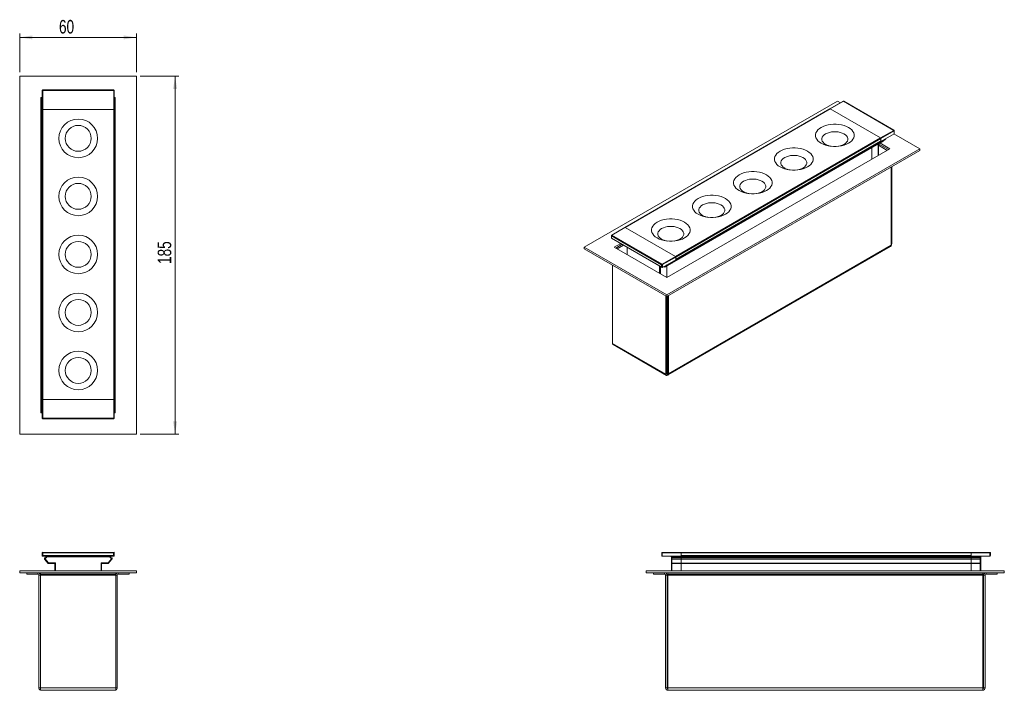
# Model space of a CAD drawing. Header units: millimetres. Extents: x 81 to 335, y 43 to 216.
import ezdxf

# ---------------------------------------------------------------- set-up
doc = ezdxf.new("R2010")
doc.units = ezdxf.units.MM
doc.styles.add('SLDTEXTSTYLE0', font='TXT', dxfattribs={"width": 0.75})
doc.dimstyles.new('SLDDIMSTYLE0', dxfattribs={"dimtxt": 3.5, "dimasz": 3.302, "dimexe": 0, "dimexo": 0.0625, "dimgap": 0.875, "dimtad": 1, "dimdec": 0, "dimlfac": 2, "dimrnd": 1e-09, "dimzin": 12, "dimdsep": 46, "dimtxsty": 'SLDTEXTSTYLE0', "dimsah": 1, "dimcen": 0.09, "dimadec": 0, "dimazin": 3, "dimtfac": 1, "dimtdec": 0, "dimtofl": 0, "dimtmove": 0, "dimatfit": 3, "dimfxl": 1, "dimfrac": 2, "dimtolj": 1, "dimtzin": 12, "dimarcsym": 0})

# ---------------------------------------------------------------- blocks, each defined once
blk = doc.blocks.new('_D')
at = {"color": 7, "linetype": 'Continuous', "lineweight": 0}
for p, q in [((111.79, 201.81), (121.79, 201.81)), ((120.79, 201.81), (120.79, 109.21)), ((111.79, 109.21), (121.79, 109.21))]:
    blk.add_line(p, q, dxfattribs=at)
for points in [[(120.79, 201.81), (120.28, 198.51), (121.3, 198.51)], [(120.79, 109.21), (121.3, 112.51), (120.28, 112.51)]]:
    blk.add_solid(points, dxfattribs=at)
at = {"color": 7, "linetype": 'Continuous', "lineweight": 0, "insert": (116.28, 153.23), "char_height": 3.5, "attachment_point": 1, "rotation": 90, "style": 'SLDTEXTSTYLE0'}
blk.add_mtext('185', dxfattribs=at)
blk = doc.blocks.new('_D_1')
at = {"color": 7, "linetype": 'Continuous', "lineweight": 0}
for p, q in [((80.59, 202.81), (80.59, 212.81)), ((110.79, 211.81), (80.59, 211.81)), ((110.79, 202.81), (110.79, 212.81))]:
    blk.add_line(p, q, dxfattribs=at)
for points in [[(80.59, 211.81), (83.89, 211.3), (83.89, 212.32)], [(110.79, 211.81), (107.49, 212.32), (107.49, 211.3)]]:
    blk.add_solid(points, dxfattribs=at)
at = {"color": 7, "linetype": 'Continuous', "lineweight": 0, "insert": (90.76, 216.32), "char_height": 3.5, "attachment_point": 1, "style": 'SLDTEXTSTYLE0'}
blk.add_mtext('60', dxfattribs=at)

msp = doc.modelspace()

# ---------------------------------------------------------------- linework, layer by layer
at = {"color": 7, "linetype": 'Continuous', "lineweight": 15}
for p, q in [((80.59, 201.81), (80.59, 109.21)), ((110.79, 201.81), (80.59, 201.81)), ((110.79, 109.21), (110.79, 201.81)), ((86.09, 196.31), (86.09, 114.71)), ((86.43, 196.31), (86.09, 196.31)), ((86.19, 196.21), (86.09, 196.21)), ((86.19, 114.81), (86.19, 196.21)), ((86.56, 198.06), (86.43, 198.06)), ((86.43, 193.21), (86.43, 198.06)), ((104.92, 198.06), (86.56, 198.06)), ((86.56, 198.06), (86.56, 193.21)), ((86.58, 198.21), (104.89, 198.21)), ((105.04, 198.06), (104.92, 198.06)), ((104.92, 193.21), (104.92, 198.06)), ((105.04, 198.06), (105.04, 193.21)), ((105.29, 196.31), (105.04, 196.31)), ((105.29, 196.21), (105.19, 196.21)), ((105.19, 196.21), (105.19, 114.81)), ((105.29, 114.71), (105.29, 196.31)), ((292.08, 195.35), (226.61, 157.55)), ((293.59, 195.28), (290.16, 193.3)), ((293.65, 195.28), (290.22, 193.3)), ((292.89, 194.88), (292.08, 195.35)), ((306.64, 187.78), (293.65, 195.28)), ((306.71, 187.79), (293.73, 195.28)), ((86.56, 193.21), (86.43, 193.21)), ((86.43, 118.21), (86.43, 193.21)), ((104.92, 193.21), (86.56, 193.21)), ((86.56, 193.21), (86.56, 118.21)), ((105.04, 193.21), (104.92, 193.21)), ((104.92, 118.21), (104.92, 193.21)), ((105.04, 193.21), (105.04, 118.21)), ((290.16, 193.3), (237.13, 162.69)), ((290.22, 193.3), (237.19, 162.68)), ((303.21, 185.8), (290.22, 193.3)), ((303.21, 185.8), (306.64, 187.78)), ((306.72, 187.63), (303.3, 185.65)), ((306.72, 186.91), (303.3, 184.93)), ((313.44, 183.02), (306.71, 186.9)), ((306.72, 186.91), (306.72, 187.63)), ((306.77, 187.01), (306.77, 187.68)), ((249.22, 153.42), (302.25, 184.03)), ((250.17, 155.19), (303.21, 185.8)), ((303.3, 185.65), (250.26, 155.03)), ((250.26, 154.44), (303.3, 185.06)), ((250.26, 154.39), (303.26, 184.99)), ((302.25, 184.03), (303.91, 184.99)), ((302.26, 184.04), (302.25, 184.03)), ((302.26, 184.04), (303.92, 185)), ((302.26, 184.04), (302.88, 184.54)), ((302.88, 184.53), (302.26, 184.04)), ((302.7, 181.31), (302.7, 184.29)), ((305.31, 182.81), (302.72, 184.31)), ((302.88, 184.53), (304.54, 185.49)), ((305.66, 183.02), (303.07, 184.51)), ((303.23, 184.97), (303.3, 184.93)), ((303.3, 184.93), (303.3, 185.65)), ((303.3, 185.06), (303.3, 185.65)), ((303.92, 185), (304.54, 185.49)), ((303.93, 185.01), (304.55, 185.5)), ((247.96, 145.22), (313.44, 183.02)), ((247.96, 149.71), (305.66, 183.02)), ((247.96, 144.81), (313.44, 182.61)), ((300.99, 180.32), (300.99, 183.31)), ((313.44, 183.02), (313.44, 182.61)), ((305.98, 158.05), (305.98, 178.3)), ((306.16, 158.48), (306.16, 178.4)), ((233.63, 160.58), (233.63, 159.91)), ((246.62, 153.03), (233.67, 160.51)), ((233.67, 160.51), (233.67, 159.93)), ((237.13, 162.69), (233.7, 160.71)), ((237.19, 162.68), (233.76, 160.7)), ((233.76, 160.7), (246.74, 153.21)), ((237.19, 162.68), (250.17, 155.19)), ((233.63, 159.91), (246.73, 152.35)), ((233.67, 159.93), (246.62, 152.46)), ((236.05, 158.51), (234.38, 157.55)), ((236.41, 158.31), (234.74, 157.34)), ((305.98, 158.05), (248.42, 124.82)), ((226.61, 157.55), (226.61, 157.14)), ((226.61, 157.55), (247.96, 145.22)), ((226.61, 157.14), (247.96, 144.81)), ((234.38, 157.55), (247.96, 149.71)), ((237.7, 157.56), (237.7, 155.63)), ((248.29, 124.53), (305.84, 157.75)), ((233.92, 132.66), (233.92, 152.91)), ((246.62, 152.46), (246.62, 153.03)), ((246.74, 153.21), (250.17, 155.19)), ((250.26, 155.03), (246.83, 153.05)), ((246.83, 152.34), (250.26, 154.32)), ((246.83, 153.05), (246.83, 152.34)), ((247.55, 152.46), (249.21, 153.42)), ((247.56, 152.46), (249.22, 153.42)), ((248.18, 152.96), (247.56, 152.46)), ((249.85, 153.92), (248.18, 152.96)), ((249.22, 153.42), (249.21, 153.42)), ((249.22, 153.42), (249.85, 153.92)), ((250.26, 155.03), (250.26, 154.32)), ((250.26, 154.44), (250.26, 155.03)), ((247.21, 152.56), (247.38, 152.46)), ((247.56, 152.46), (247.55, 152.46)), ((247.96, 152.69), (247.96, 149.71)), ((247.96, 145.22), (247.96, 144.81)), ((247.71, 144.95), (247.71, 124.7)), ((248, 144.83), (248, 124.86)), ((248.14, 144.91), (248.14, 124.99)), ((248.42, 145.07), (248.42, 124.82)), ((233.92, 132.66), (247.71, 124.7)), ((234.05, 132.39), (247.84, 124.43)), ((248, 124.86), (247.71, 124.7)), ((248.14, 124.78), (248, 124.86)), ((248.14, 124.99), (248.42, 124.82)), ((248.14, 124.78), (248.14, 124.5)), ((248.14, 124.5), (248.14, 124.46)), ((86.43, 118.21), (86.56, 118.21)), ((86.43, 113.36), (86.43, 118.21)), ((86.56, 118.21), (86.56, 113.36)), ((86.56, 118.21), (104.92, 118.21)), ((104.92, 118.21), (105.04, 118.21)), ((104.92, 113.36), (104.92, 118.21)), ((105.04, 118.21), (105.04, 113.36)), ((86.09, 114.81), (86.19, 114.81)), ((86.09, 114.71), (86.43, 114.71)), ((105.04, 114.71), (105.29, 114.71)), ((105.19, 114.81), (105.29, 114.81)), ((86.43, 113.36), (86.56, 113.36)), ((86.56, 113.36), (104.92, 113.36)), ((104.89, 113.21), (86.58, 113.21)), ((104.92, 113.36), (105.04, 113.36)), ((80.59, 109.21), (110.79, 109.21)), ((86.58, 78.52), (86.43, 78.55)), ((86.43, 77.67), (86.43, 78.55)), ((86.58, 77.82), (86.43, 77.67)), ((105.04, 77.67), (86.43, 77.67)), ((86.56, 78.67), (86.58, 78.52)), ((86.56, 78.67), (104.92, 78.67)), ((86.58, 78.52), (86.58, 77.82)), ((104.89, 78.52), (86.58, 78.52)), ((86.58, 77.82), (104.89, 77.82)), ((87.02, 76.88), (87.14, 76.98)), ((87.9, 75.84), (87.02, 76.88)), ((87.09, 77.21), (87.09, 77.21)), ((87.1, 77.21), (87.36, 77.34)), ((87.1, 77.21), (87.16, 77.08)), ((87.14, 76.98), (88.02, 75.94)), ((87.51, 77.24), (87.16, 77.08)), ((87.36, 77.52), (87.51, 77.52)), ((87.36, 77.34), (87.36, 77.52)), ((87.36, 77.34), (87.51, 77.24)), ((87.51, 77.52), (87.51, 77.67)), ((103.96, 77.52), (87.51, 77.52)), ((87.51, 77.52), (87.51, 77.24)), ((103.46, 75.94), (104.34, 76.98)), ((104.46, 76.88), (103.57, 75.84)), ((103.96, 77.52), (103.96, 77.67)), ((103.96, 77.52), (104.11, 77.52)), ((103.96, 77.24), (103.96, 77.52)), ((103.96, 77.24), (104.11, 77.34)), ((104.32, 77.08), (103.96, 77.24)), ((104.11, 77.52), (104.11, 77.34)), ((104.11, 77.34), (104.38, 77.21)), ((104.32, 77.08), (104.38, 77.21)), ((104.34, 76.98), (104.46, 76.88)), ((104.39, 77.21), (104.39, 77.21)), ((104.92, 78.67), (104.89, 78.52)), ((105.04, 78.55), (104.89, 78.52)), ((104.89, 77.82), (104.89, 78.52)), ((104.89, 77.82), (105.04, 77.67)), ((105.04, 78.55), (105.04, 77.67)), ((246.65, 77.82), (246.65, 78.52)), ((246.8, 78.67), (246.8, 78.55)), ((246.8, 78.67), (251.65, 78.67)), ((246.8, 78.55), (246.8, 77.67)), ((251.65, 78.55), (246.8, 78.55)), ((246.8, 77.67), (251.65, 77.67)), ((249.15, 77.52), (249.3, 77.52)), ((249.15, 77.24), (249.15, 77.52)), ((249.15, 77.08), (249.15, 77.24)), ((249.15, 76.98), (249.15, 77.08)), ((249.15, 75.94), (249.15, 76.98)), ((249.3, 77.52), (249.3, 77.67)), ((251.65, 77.52), (249.3, 77.52)), ((249.3, 77.52), (249.3, 77.34)), ((249.3, 77.34), (249.3, 77.21)), ((251.65, 77.34), (249.3, 77.34)), ((249.3, 77.21), (249.3, 76.88)), ((251.65, 77.21), (249.3, 77.21)), ((251.65, 76.88), (249.3, 76.88)), ((249.3, 76.88), (249.3, 75.84)), ((251.65, 78.67), (251.65, 78.55)), ((251.65, 78.67), (326.65, 78.67)), ((251.65, 78.55), (251.65, 77.67)), ((326.65, 78.55), (251.65, 78.55)), ((251.65, 77.82), (251.65, 78.55)), ((251.65, 77.82), (326.65, 77.82)), ((251.65, 77.67), (251.65, 77.52)), ((326.65, 77.67), (251.65, 77.67)), ((251.65, 77.34), (251.65, 77.52)), ((326.65, 77.52), (251.65, 77.52)), ((251.65, 77.34), (251.65, 77.52)), ((251.65, 77.21), (251.65, 77.34)), ((251.65, 77.34), (326.65, 77.34)), ((251.65, 76.88), (251.65, 77.21)), ((251.65, 77.21), (326.65, 77.21)), ((251.65, 77.05), (251.65, 77.21)), ((251.65, 77.21), (251.65, 77.21)), ((251.65, 76.9), (326.65, 76.9)), ((251.65, 75.84), (251.65, 76.88)), ((326.65, 78.55), (326.65, 78.67)), ((326.65, 78.67), (331.5, 78.67)), ((326.65, 77.67), (326.65, 78.55)), ((331.5, 78.55), (326.65, 78.55)), ((326.65, 77.82), (326.65, 78.55)), ((331.5, 77.67), (326.65, 77.67)), ((326.65, 77.52), (326.65, 77.67)), ((329, 77.52), (326.65, 77.52)), ((326.65, 77.52), (326.65, 77.34)), ((326.65, 77.34), (326.65, 77.52)), ((326.65, 77.34), (329, 77.34)), ((326.65, 77.34), (326.65, 77.21)), ((326.65, 77.21), (329, 77.21)), ((326.65, 77.21), (326.65, 76.88)), ((326.65, 77.05), (326.65, 77.21)), ((326.65, 77.21), (326.65, 77.21)), ((326.65, 76.88), (329, 76.88)), ((326.65, 76.88), (326.65, 75.84)), ((329, 77.52), (329, 77.67)), ((329, 77.52), (329.15, 77.52)), ((329, 77.34), (329, 77.52)), ((329, 77.21), (329, 77.34)), ((329, 76.88), (329, 77.21)), ((329, 75.84), (329, 76.88)), ((329.15, 77.52), (329.15, 77.24)), ((329.15, 77.24), (329.15, 77.08)), ((329.15, 77.08), (329.15, 76.98)), ((329.15, 76.98), (329.15, 75.94)), ((331.5, 78.55), (331.5, 78.67)), ((331.5, 77.67), (331.5, 78.55)), ((331.65, 78.52), (331.65, 77.82)), ((80.59, 73.9), (80.59, 73.4)), ((80.59, 73.9), (110.79, 73.9)), ((87.9, 75.84), (88.02, 75.94)), ((88.06, 75.77), (88.06, 75.92)), ((88.06, 75.92), (89.84, 75.92)), ((89.69, 75.77), (88.06, 75.77)), ((89.69, 75.77), (89.84, 75.92)), ((89.69, 73.9), (89.69, 75.77)), ((101.64, 75.92), (103.42, 75.92)), ((101.64, 75.92), (101.79, 75.77)), ((103.42, 75.77), (101.79, 75.77)), ((101.79, 75.77), (101.79, 73.9)), ((103.42, 75.92), (103.42, 75.77)), ((103.46, 75.94), (103.57, 75.84)), ((110.79, 73.9), (110.79, 73.4)), ((242.65, 73.9), (242.65, 73.4)), ((242.65, 73.9), (335.25, 73.9)), ((249.15, 75.92), (249.15, 75.94)), ((249.15, 73.9), (249.15, 75.92)), ((249.3, 75.84), (251.65, 75.84)), ((249.3, 75.84), (249.3, 75.77)), ((251.65, 75.77), (249.3, 75.77)), ((251.65, 75.84), (251.65, 75.77)), ((251.65, 75.84), (326.65, 75.84)), ((251.65, 75.77), (251.65, 73.9)), ((326.65, 75.77), (251.65, 75.77)), ((326.65, 75.84), (329, 75.84)), ((326.65, 75.77), (326.65, 75.84)), ((329, 75.77), (326.65, 75.77)), ((326.65, 73.9), (326.65, 75.77)), ((329, 75.77), (329, 75.84)), ((329.15, 75.94), (329.15, 75.92)), ((329.15, 75.92), (329.15, 73.9)), ((335.25, 73.9), (335.25, 73.4)), ((80.59, 73.4), (110.79, 73.4)), ((82.44, 73.4), (82.44, 73)), ((82.44, 73), (85.29, 73)), ((85.29, 73), (85.29, 73.4)), ((85.54, 72.75), (85.54, 43.65)), ((85.54, 72.75), (85.94, 72.75)), ((85.94, 73.4), (85.94, 73)), ((85.94, 73), (105.44, 73)), ((85.94, 73), (85.94, 72.75)), ((85.94, 72.75), (105.44, 72.75)), ((85.94, 43.6), (85.94, 72.75)), ((105.44, 73.4), (105.44, 73)), ((105.44, 72.75), (105.44, 73)), ((105.44, 72.75), (105.44, 43.6)), ((105.84, 72.75), (105.44, 72.75)), ((105.84, 72.75), (105.84, 43.65)), ((106.09, 73), (106.09, 73.4)), ((106.09, 73), (108.94, 73)), ((108.94, 73.4), (108.94, 73)), ((242.65, 73.4), (335.25, 73.4)), ((244.55, 73.4), (244.55, 73)), ((244.55, 73), (247.4, 73)), ((247.4, 73), (247.4, 73.4)), ((247.65, 72.75), (247.65, 43.6)), ((247.65, 72.75), (248.05, 72.75)), ((248.05, 72.75), (248.05, 43.6)), ((248.25, 73.4), (248.25, 73)), ((248.25, 73), (329.65, 73)), ((248.25, 73), (248.25, 72.75)), ((248.25, 72.75), (329.65, 72.75)), ((248.25, 72.75), (248.25, 43.65)), ((329.65, 73.4), (329.65, 73)), ((329.65, 72.75), (329.65, 73)), ((329.65, 43.65), (329.65, 72.75)), ((330.3, 72.75), (329.9, 72.75)), ((329.9, 43.65), (329.9, 72.75)), ((330.3, 43.65), (330.3, 72.75)), ((330.55, 73), (330.55, 73.4)), ((330.55, 73), (333.4, 73)), ((333.4, 73.4), (333.4, 73)), ((85.94, 43.65), (85.54, 43.65)), ((85.94, 43.6), (105.44, 43.6)), ((85.94, 43), (85.94, 43.6)), ((105.44, 43.65), (105.84, 43.65)), ((105.44, 43.6), (105.44, 43)), ((248.05, 43.6), (247.65, 43.6)), ((329.65, 43.65), (248.25, 43.65)), ((248.25, 43.05), (248.25, 43.65)), ((329.65, 43.65), (329.65, 43.05)), ((329.9, 43.65), (330.3, 43.65)), ((85.94, 43), (86.19, 43)), ((105.19, 43), (86.19, 43)), ((105.44, 43), (105.19, 43)), ((248.25, 43.05), (248.25, 43)), ((329.65, 43), (248.25, 43)), ((329.65, 43.05), (329.65, 43))]:
    msp.add_line(p, q, dxfattribs=at)
at = {"color": 8, "linetype": 'Continuous', "lineweight": 15}
for p, q in [((86.19, 196.21), (86.43, 196.21)), ((105.04, 196.21), (105.19, 196.21)), ((249.23, 153.43), (302.26, 184.04)), ((249.86, 153.93), (302.88, 184.54)), ((302.66, 181.28), (302.66, 184.27)), ((304.95, 182.61), (302.7, 183.91)), ((303.91, 184.99), (303.92, 185)), ((303.92, 185), (303.93, 185.01)), ((304.54, 185.49), (304.55, 185.5)), ((236.76, 158.1), (235.09, 157.14)), ((305.98, 158.38), (306.16, 158.48)), ((237.74, 157.53), (237.74, 155.61)), ((247.37, 152.53), (247.94, 152.98)), ((246.09, 150.79), (246.09, 152.72)), ((246.3, 152.6), (246.3, 150.67)), ((247.26, 152.58), (247.35, 152.53)), ((248.14, 140.91), (248, 140.83)), ((248, 140.42), (248.14, 140.5)), ((248.14, 124.99), (248, 124.91)), ((86.43, 114.81), (86.19, 114.81)), ((105.19, 114.81), (105.04, 114.81)), ((89.84, 75.92), (89.84, 73.9)), ((101.64, 73.9), (101.64, 75.92)), ((249.3, 75.77), (249.3, 73.9)), ((329, 73.9), (329, 75.77))]:
    msp.add_line(p, q, dxfattribs=at)
at = {"color": 7, "linetype": 'Continuous', "lineweight": 15, "flags": 128}
for points in [[(287.88, 184.45), (288.42, 184.18), (289.02, 183.95), (289.66, 183.78), (290.35, 183.67), (291.06, 183.61), (291.77, 183.61), (292.48, 183.67), (293.16, 183.78), (293.81, 183.95), (294.41, 184.18), (294.95, 184.45), (295.41, 184.76), (295.8, 185.1), (296.1, 185.48), (296.3, 185.87), (296.4, 186.28), (296.4, 186.69), (296.3, 187.1), (296.1, 187.5), (295.8, 187.87), (295.41, 188.22), (294.95, 188.53), (294.41, 188.8), (293.81, 189.02), (293.16, 189.19), (292.48, 189.31), (291.77, 189.37), (291.06, 189.37), (290.35, 189.31), (289.66, 189.19), (289.02, 189.02), (288.42, 188.8), (287.88, 188.53), (287.41, 188.22), (287.02, 187.87), (286.73, 187.5), (286.53, 187.1), (286.42, 186.69), (286.42, 186.28), (286.53, 185.87), (286.73, 185.48), (287.02, 185.1), (287.41, 184.76), (287.88, 184.45)], [(292.35, 183.65), (292.83, 183.75), (293.33, 183.92), (293.78, 184.14), (294.16, 184.4), (294.45, 184.69), (294.65, 185.01), (294.75, 185.34), (294.75, 185.67), (294.65, 186.01), (294.45, 186.32), (294.16, 186.62), (293.78, 186.87), (293.33, 187.09), (292.83, 187.26), (292.28, 187.37), (291.7, 187.43), (291.12, 187.43), (290.55, 187.37), (290, 187.26), (289.49, 187.09), (289.04, 186.87), (288.67, 186.62), (288.38, 186.32), (288.18, 186.01), (288.08, 185.67), (288.08, 185.34), (288.18, 185.01), (288.38, 184.69), (288.67, 184.4), (289.04, 184.14)], [(302.24, 184.03), (302.25, 184.03), (302.26, 184.04)], [(302.88, 184.54), (302.9, 184.56), (302.91, 184.59), (302.91, 184.62), (302.91, 184.67), (302.9, 184.71), (302.88, 184.75), (302.88, 184.76)], [(277.27, 178.32), (277.81, 178.05), (278.41, 177.83), (279.06, 177.66), (279.74, 177.54), (280.45, 177.48), (281.16, 177.48), (281.87, 177.54), (282.55, 177.66), (283.2, 177.83), (283.8, 178.05), (284.34, 178.32), (284.81, 178.63), (285.19, 178.98), (285.49, 179.35), (285.69, 179.75), (285.79, 180.16), (285.79, 180.57), (285.69, 180.98), (285.49, 181.37), (285.19, 181.75), (284.81, 182.09), (284.34, 182.4), (283.8, 182.67), (283.2, 182.9), (282.55, 183.07), (281.87, 183.18), (281.16, 183.24), (280.45, 183.24), (279.74, 183.18), (279.06, 183.07), (278.41, 182.9), (277.81, 182.67), (277.27, 182.4), (276.8, 182.09), (276.42, 181.75), (276.12, 181.37), (275.92, 180.98), (275.82, 180.57), (275.82, 180.16), (275.92, 179.75), (276.12, 179.35), (276.42, 178.98), (276.8, 178.63), (277.27, 178.32)], [(281.75, 177.53), (282.22, 177.63), (282.73, 177.8), (283.17, 178.02), (283.55, 178.27), (283.84, 178.57), (284.04, 178.88), (284.14, 179.21), (284.14, 179.55), (284.04, 179.88), (283.84, 180.2), (283.55, 180.49), (283.17, 180.75), (282.73, 180.97), (282.22, 181.14), (281.67, 181.25), (281.1, 181.31), (280.51, 181.31), (279.94, 181.25), (279.39, 181.14), (278.89, 180.97), (278.44, 180.75), (278.06, 180.49), (277.77, 180.2), (277.57, 179.88), (277.47, 179.55), (277.47, 179.21), (277.57, 178.88), (277.77, 178.57), (278.06, 178.27), (278.44, 178.02), (278.44, 178.02)], [(266.66, 172.2), (267.2, 171.93), (267.8, 171.71), (268.45, 171.54), (269.14, 171.42), (269.84, 171.36), (270.56, 171.36), (271.26, 171.42), (271.95, 171.54), (272.6, 171.71), (273.2, 171.93), (273.73, 172.2), (274.2, 172.51), (274.59, 172.86), (274.88, 173.23), (275.08, 173.63), (275.19, 174.03), (275.19, 174.45), (275.08, 174.85), (274.88, 175.25), (274.59, 175.62), (274.2, 175.97), (273.73, 176.28), (273.2, 176.55), (272.6, 176.77), (271.95, 176.94), (271.26, 177.06), (270.56, 177.12), (269.84, 177.12), (269.14, 177.06), (268.45, 176.94), (267.8, 176.77), (267.2, 176.55), (266.66, 176.28), (266.2, 175.97), (265.81, 175.62), (265.51, 175.25), (265.31, 174.85), (265.21, 174.45), (265.21, 174.03), (265.31, 173.63), (265.51, 173.23), (265.81, 172.86), (266.2, 172.51), (266.66, 172.2)], [(271.14, 171.41), (271.61, 171.51), (272.12, 171.68), (272.57, 171.89), (272.94, 172.15), (273.23, 172.44), (273.43, 172.76), (273.53, 173.09), (273.53, 173.43), (273.43, 173.76), (273.23, 174.08), (272.94, 174.37), (272.57, 174.63), (272.12, 174.84), (271.61, 175.01), (271.07, 175.13), (270.49, 175.19), (269.91, 175.19), (269.33, 175.13), (268.78, 175.01), (268.28, 174.84), (267.83, 174.63), (267.46, 174.37), (267.16, 174.08), (266.96, 173.76), (266.86, 173.43), (266.86, 173.09), (266.96, 172.76), (267.16, 172.44), (267.46, 172.15), (267.83, 171.89), (267.83, 171.89)], [(256.06, 166.08), (256.6, 165.81), (257.2, 165.58), (257.85, 165.41), (258.53, 165.3), (259.24, 165.24), (259.95, 165.24), (260.66, 165.3), (261.34, 165.41), (261.99, 165.58), (262.59, 165.81), (263.13, 166.08), (263.6, 166.39), (263.98, 166.73), (264.28, 167.11), (264.48, 167.5), (264.58, 167.91), (264.58, 168.32), (264.48, 168.73), (264.28, 169.13), (263.98, 169.5), (263.6, 169.85), (263.13, 170.16), (262.59, 170.43), (261.99, 170.65), (261.34, 170.82), (260.66, 170.94), (259.95, 171), (259.24, 171), (258.53, 170.94), (257.85, 170.82), (257.2, 170.65), (256.6, 170.43), (256.06, 170.16), (255.59, 169.85), (255.2, 169.5), (254.91, 169.13), (254.71, 168.73), (254.61, 168.32), (254.61, 167.91), (254.71, 167.5), (254.91, 167.11), (255.2, 166.73), (255.59, 166.39), (256.06, 166.08)], [(260.53, 165.28), (261.01, 165.39), (261.51, 165.55), (261.96, 165.77), (262.34, 166.03), (262.63, 166.32), (262.83, 166.64), (262.93, 166.97), (262.93, 167.31), (262.83, 167.64), (262.63, 167.95), (262.34, 168.25), (261.96, 168.5), (261.51, 168.72), (261.01, 168.89), (260.46, 169), (259.88, 169.06), (259.3, 169.06), (258.73, 169), (258.18, 168.89), (257.67, 168.72), (257.22, 168.5), (256.85, 168.25), (256.56, 167.95), (256.36, 167.64), (256.26, 167.31), (256.26, 166.97), (256.36, 166.64), (256.56, 166.32), (256.85, 166.03), (257.22, 165.77), (257.22, 165.77)], [(245.45, 159.95), (245.99, 159.68), (246.59, 159.46), (247.24, 159.29), (247.92, 159.17), (248.63, 159.12), (249.34, 159.12), (250.05, 159.17), (250.73, 159.29), (251.38, 159.46), (251.98, 159.68), (252.52, 159.95), (252.99, 160.26), (253.37, 160.61), (253.67, 160.99), (253.87, 161.38), (253.97, 161.79), (253.97, 162.2), (253.87, 162.61), (253.67, 163), (253.37, 163.38), (252.99, 163.72), (252.52, 164.04), (251.98, 164.3), (251.38, 164.53), (250.73, 164.7), (250.05, 164.81), (249.34, 164.87), (248.63, 164.87), (247.92, 164.81), (247.24, 164.7), (246.59, 164.53), (245.99, 164.3), (245.45, 164.04), (244.98, 163.72), (244.6, 163.38), (244.3, 163), (244.1, 162.61), (244, 162.2), (244, 161.79), (244.1, 161.38), (244.3, 160.99), (244.6, 160.61), (244.98, 160.26), (245.45, 159.95)], [(249.93, 159.16), (250.4, 159.26), (250.91, 159.43), (251.35, 159.65), (251.73, 159.91), (252.02, 160.2), (252.22, 160.51), (252.32, 160.85), (252.32, 161.18), (252.22, 161.51), (252.02, 161.83), (251.73, 162.12), (251.35, 162.38), (250.91, 162.6), (250.4, 162.77), (249.85, 162.88), (249.28, 162.94), (248.69, 162.94), (248.12, 162.88), (247.57, 162.77), (247.07, 162.6), (246.62, 162.38), (246.24, 162.12), (245.95, 161.83), (245.75, 161.51), (245.65, 161.18), (245.65, 160.85), (245.75, 160.51), (245.95, 160.2), (246.24, 159.91), (246.62, 159.65), (246.62, 159.65)], [(249.88, 154.03), (249.88, 154.05), (249.87, 154.09)], [(248, 124.87), (248.03, 124.86), (248.06, 124.86), (248.09, 124.87), (248.11, 124.89), (248.12, 124.92), (248.13, 124.95), (248.14, 124.99)], [(248.14, 124.5), (248.2, 124.5), (248.25, 124.51), (248.3, 124.54), (248.34, 124.57), (248.38, 124.62), (248.4, 124.68), (248.42, 124.75), (248.42, 124.82)], [(249.15, 76.98), (249.15, 76.96), (249.16, 76.94), (249.17, 76.93), (249.19, 76.91), (249.21, 76.9), (249.24, 76.89), (249.27, 76.89), (249.3, 76.88)], [(329, 76.88), (329.03, 76.89), (329.05, 76.89), (329.08, 76.9), (329.1, 76.91), (329.12, 76.93), (329.14, 76.94), (329.14, 76.96), (329.15, 76.98)], [(249.15, 75.94), (249.15, 75.92), (249.16, 75.9), (249.17, 75.89), (249.19, 75.87), (249.21, 75.86), (249.24, 75.85), (249.27, 75.84), (249.3, 75.84)], [(329, 75.84), (329.03, 75.84), (329.05, 75.85), (329.08, 75.86), (329.1, 75.87), (329.12, 75.89), (329.14, 75.9), (329.14, 75.92), (329.15, 75.94)]]:
    msp.add_lwpolyline(points, dxfattribs=at)
at = {"color": 7, "linetype": 'Continuous', "lineweight": 15}
for centre, radius in [((95.74, 185.71), 5), ((95.74, 185.71), 3.35), ((95.74, 170.71), 5), ((95.74, 170.71), 3.35), ((95.74, 155.71), 5), ((95.74, 155.71), 3.35), ((95.74, 140.71), 5), ((95.74, 140.71), 3.35), ((95.74, 125.71), 5), ((95.74, 125.71), 3.35)]:
    msp.add_circle(centre, radius, dxfattribs=at)
for centre, radius, start, end in [((86.58, 198.06), 0.15, 90, 180), ((104.89, 198.06), 0.15, 0, 90), ((290.19, 193.24), 0.0629, 54.3818, 114.3078), ((306.53, 187.62), 0.192, 2.606, 57.3941), ((291.14, 187.93), 4.33, 241.0797, 261.1255), ((302.72, 184.64), 0.191, 323.7799, 38.061), ((303.1, 185.64), 0.192, 2.606, 57.3941), ((303.23, 185.05), 0.0706, 303.4002, 7.9109), ((280.53, 181.81), 4.33, 241.0797, 261.1255), ((269.93, 175.68), 4.33, 241.0797, 261.1256), ((259.32, 169.56), 4.33, 241.0797, 261.1255), ((237.15, 162.63), 0.0629, 54.3818, 114.3078), ((248.71, 163.44), 4.33, 241.0797, 261.1255), ((305.66, 158.02), 0.322, 305.2287, 6.0838), ((305.19, 158.52), 0.971, 323.7372, 357.7125), ((246.64, 153.04), 0.192, 2.606, 57.3941), ((249.72, 154.02), 0.163, 320.6468, 25.4402), ((250.07, 155.02), 0.192, 2.606, 57.3941), ((247.36, 152.55), 0.0239, 233.1639, 302.1091), ((247.5, 152.6), 0.146, 208.3249, 293.5776), ((234.21, 132.62), 0.286, 172.4775, 236.2102), ((248.08, 124.85), 0.0873, 170.7835, 309.2057), ((247.97, 124.66), 0.262, 170.7853, 309.2039), ((86.58, 113.36), 0.15, 180, 270), ((104.89, 113.36), 0.15, 270, 0), ((86.56, 78.55), 0.125, 90, 180), ((87.19, 77.02), 0.212, 115, 220.2002), ((87.18, 77.03), 0.205, 115, 172.9362), ((87.19, 77.02), 0.0625, 115, 220.2002), ((87.21, 77.52), 0.15, 0, 90), ((104.26, 77.52), 0.15, 90, 180), ((104.29, 77.02), 0.0625, 319.7998, 65), ((104.29, 77.02), 0.213, 319.7998, 65), ((104.3, 77.03), 0.205, 7.0635, 65), ((104.92, 78.55), 0.125, 0, 90), ((246.8, 78.52), 0.15, 90, 180), ((246.8, 77.82), 0.15, 180, 270), ((249, 77.52), 0.15, 0, 90), ((249.29, 77.07), 0.143, 87.3242, 177.0487), ((329, 77.07), 0.143, 2.9513, 92.6758), ((329.3, 77.52), 0.15, 90, 180), ((331.5, 78.52), 0.15, 0, 90), ((331.5, 77.82), 0.15, 270, 0), ((88.06, 75.97), 0.2, 220.2002, 270), ((88.06, 75.97), 0.05, 220.2002, 270), ((103.42, 75.97), 0.05, 270, 319.7998), ((103.42, 75.97), 0.2, 270, 319.7998), ((249.3, 75.92), 0.15, 180, 270), ((329, 75.92), 0.15, 270, 0), ((85.29, 72.75), 0.65, 0, 90), ((85.29, 72.75), 0.25, 0, 90), ((106.09, 72.75), 0.65, 90, 180), ((106.09, 72.75), 0.25, 90, 180), ((247.4, 72.75), 0.65, 0, 90), ((247.4, 72.75), 0.25, 0, 90), ((330.55, 72.75), 0.65, 90, 180), ((330.55, 72.75), 0.25, 90, 180), ((86.19, 43.65), 0.65, 180, 247.3801), ((105.19, 43.65), 0.65, 292.6199, 0), ((248.25, 43.6), 0.6, 180, 270), ((248.25, 43.6), 0.2, 180, 270), ((329.65, 43.65), 0.25, 270, 0), ((329.65, 43.65), 0.65, 270, 0)]:
    msp.add_arc(centre, radius, start, end, dxfattribs=at)
at = {"color": 8, "linetype": 'Continuous', "lineweight": 15}
for centre, radius, start, end in [((293.62, 195.22), 0.0629, 54.3818, 114.3078), ((304.41, 185.59), 0.163, 320.6468, 25.4402), ((233.73, 160.65), 0.0629, 54.3817, 114.3086), ((248.13, 153.09), 0.145, 211.6391, 293.7546), ((248.06, 153.06), 0.157, 319.3021, 26.7849), ((247.42, 152.52), 0.0725, 173.0435, 235.6811)]:
    msp.add_arc(centre, radius, start, end, dxfattribs=at)
at = {"color": 7, "linetype": 'Continuous', "lineweight": 15}
for centre, major_axis, ratio, start_param, end_param in [((86.58, 198.06), (0, 0.15), 0.166667, 0, 1.570796), ((104.89, 198.06), (0, 0.15), 0.166667, 4.712389, 6.283185), ((306.62, 187.1), (-0.106, 0.184), 0.577335, 3.141552, 3.92695), ((233.78, 160.57), (0.052, 0.142), 0.662517, 0.670686, 2.241482), ((233.78, 160), (0.15, 0.087), 0.00007, 2.356154, 3.141633), ((246.73, 153.09), (0.091, 0.12), 0.475458, 0.844573, 2.415369), ((246.73, 153.09), (0.15, 0.019), 0.475351, 3.867756, 5.438552), ((246.73, 152.52), (-0.106, 0.184), 0.577335, 1.570756, 3.141552), ((86.58, 113.36), (0, 0.15), 0.166667, 1.570796, 3.141593), ((104.89, 113.36), (0, 0.15), 0.166667, 3.141593, 4.712389), ((246.8, 78.52), (0.15, 0), 0.166667, 1.570796, 3.141593), ((249.3, 77.24), (0.15, 0), 0.63707, 1.570796, 3.141593), ((329, 77.24), (0.15, 0), 0.63707, 0, 1.570796), ((331.5, 78.52), (0.15, 0), 0.166667, 0, 1.570796)]:
    msp.add_ellipse(centre, major_axis=major_axis, ratio=ratio, start_param=start_param, end_param=end_param, dxfattribs=at)
at = {"color": 8, "linetype": 'Continuous', "lineweight": 15}
for centre, major_axis, ratio, start_param, end_param in [((293.67, 195.14), (0.052, 0.142), 0.662517, 6.168555, 6.953871), ((306.62, 187.67), (0.091, 0.12), 0.475458, 0.060232, 0.844573), ((306.62, 187.67), (0.15, 0.019), 0.475351, 5.438552, 6.219745), ((233.78, 160.57), (0.149, -0.026), 0.662442, 3.262381, 4.041588)]:
    msp.add_ellipse(centre, major_axis=major_axis, ratio=ratio, start_param=start_param, end_param=end_param, dxfattribs=at)
at = {"color": 7, "linetype": 'Continuous', "lineweight": 15}
for points, knots in [([(293.73, 195.28), (293.73, 195.28), (293.72, 195.29), (293.68, 195.3), (293.63, 195.3), (293.6, 195.29), (293.59, 195.28)], [0, 0, 0, 0, 0.061062, 0.388876, 0.716774, 1, 1, 1, 1]), ([(306.77, 187.68), (306.77, 187.68), (306.77, 187.7), (306.76, 187.74), (306.74, 187.77), (306.71, 187.78), (306.71, 187.79)], [0, 0, 0, 0, 0.080821, 0.420008, 0.76241, 1, 1, 1, 1]), ([(303.91, 184.99), (303.91, 184.99), (303.92, 185), (303.92, 185), (303.93, 185.01)], [0, 0, 0, 0, 0.1985244, 1, 1, 1, 1]), ([(304.55, 185.5), (304.57, 185.51), (304.6, 185.54), (304.62, 185.6), (304.62, 185.65), (304.61, 185.68), (304.61, 185.69)], [0, 0, 0, 0, 0.320605, 0.580274, 0.847681, 1, 1, 1, 1]), ([(233.7, 160.71), (233.69, 160.7), (233.66, 160.68), (233.64, 160.64), (233.63, 160.6), (233.63, 160.58), (233.63, 160.58)], [0, 0, 0, 0, 0.335498, 0.635659, 0.91991, 1, 1, 1, 1]), ([(247.38, 152.46), (247.4, 152.45), (247.44, 152.44), (247.5, 152.44), (247.54, 152.45), (247.56, 152.46), (247.56, 152.47)], [0, 0, 0, 0, 0.3367887, 0.6482604, 0.9604596, 1, 1, 1, 1])]:
    msp.add_open_spline(points, degree=3, knots=knots, dxfattribs=at)

# ---------------------------------------------------------------- dimensions: what is measured, and where the dimension line sits
at = {"color": 7, "linetype": 'Continuous', "lineweight": 0}
dim = msp.add_linear_dim(base=(80.59, 211.81), p1=(110.79, 201.81), p2=(80.59, 201.81), dimstyle='SLDDIMSTYLE0', dxfattribs=at)
dim.commit()
dim.dimension.update_dxf_attribs({"geometry": '_D_1', "text_midpoint": (93.34, 211.81), "dimtype": 160})
dim = msp.add_linear_dim(base=(120.79, 109.21), p1=(110.79, 201.81), p2=(110.79, 109.21), angle=90, dimstyle='SLDDIMSTYLE0', dxfattribs=at)
dim.commit()
dim.dimension.update_dxf_attribs({"geometry": '_D', "text_midpoint": (120.79, 157.11), "dimtype": 160})

doc.saveas('drawing.dxf')
